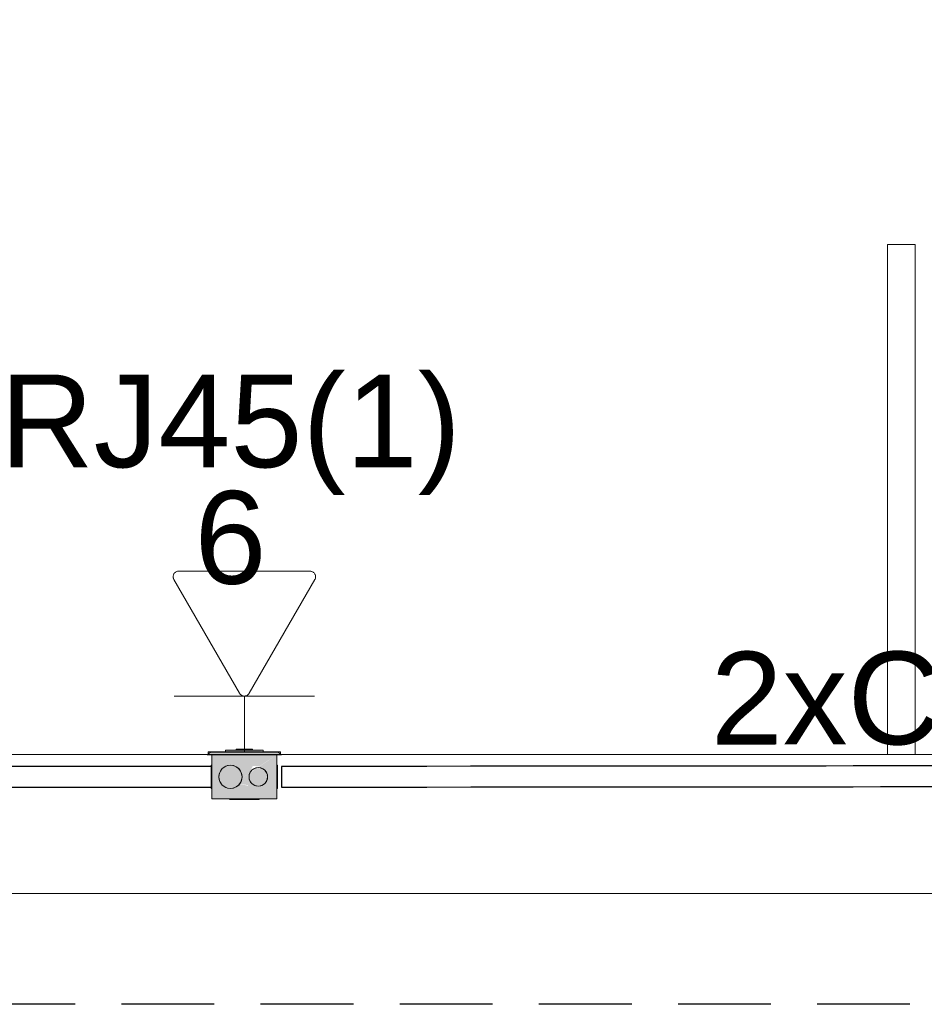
# Model space of a CAD drawing. Header units: millimetres. Extents: x 4476663 to 4477054, y -30323851 to -30323414.
# Tile 100 of 256: x 4476916.71 to 4476918.66, y -30323787.84 to -30323785.71. Entities that reach past the tile are written whole.
import ezdxf

# ---------------------------------------------------------------- set-up
doc = ezdxf.new("R2010")
doc.units = ezdxf.units.MM
doc.linetypes.add('JIS_02_2.0', pattern=[0.3, 0.2, -0.1])
doc.linetypes.add('NULL', pattern=[0])
for name, color, linetype, lineweight in [('CE-Caixa', 9, 'Continuous', 18), ('CE-Condutos (Baixa)', 6, 'Continuous', 25), ('CE-PT Dados', 7, 'Continuous', 5), ('CE-Textos fios', 7, 'Continuous', 9), ('IFC-Caixa de passagem-Contorno', 44, 'Continuous', 5), ('IFC-Parede padrão-Contorno', 44, 'Continuous', 5), ('IFC-Parede-Contorno', 42, 'Continuous', 5), ('Textos', 7, 'Continuous', 9)]:
    doc.layers.add(name, color=color, linetype=linetype, lineweight=lineweight)
doc.styles.add('ARIAL', font='arial.ttf')

msp = doc.modelspace()

# ---------------------------------------------------------------- hatches: boundary and pattern name
at = {"layer": 'CE-Caixa', "linetype": 'Continuous'}
for points in [[(4476917.2631, -30323787.2939), (4476917.1171, -30323787.2939), (4476917.1101, -30323787.2999), (4476917.2701, -30323787.2999)], [(4476917.2197, -30323787.2939), (4476917.2305, -30323787.2899), (4476917.1497, -30323787.2899), (4476917.1497, -30323787.2939)], [(4476917.1726, -30323787.2899), (4476917.2054, -30323787.2899), (4476917.2076, -30323787.2879), (4476917.1726, -30323787.2879)], [(4476917.2182, -30323787.3709), (4476917.1703, -30323787.3608), (4476917.1201, -30323787.3949), (4476917.2601, -30323787.3949), (4476917.2601, -30323787.2999), (4476917.2221, -30323787.3257), (4476917.2304, -30323787.3644), (4476917.2358, -30323787.3595), (4476917.2367, -30323787.3359), (4476917.2394, -30323787.3422), (4476917.2308, -30323787.366), (4476917.2221, -30323787.3257), (4476917.2255, -30323787.3667), (4476917.2185, -30323787.3672), (4476917.2221, -30323787.3257), (4476917.1703, -30323787.3608), (4476917.1977, -30323787.3653), (4476917.1971, -30323787.3696)], [(4476917.2085, -30323787.3236), (4476917.2222, -30323787.325), (4476917.2601, -30323787.2999), (4476917.1201, -30323787.2999), (4476917.1201, -30323787.3949), (4476917.1532, -30323787.3724), (4476917.1497, -30323787.3572), (4476917.138, -30323787.3381), (4476917.1497, -30323787.3365), (4476917.1497, -30323787.3251), (4476917.1726, -30323787.3251), (4476917.1748, -30323787.3571), (4476917.2005, -30323787.3403)], [(4476917.1665, -30323787.3715), (4476917.1817, -30323787.3599), (4476917.1842, -30323787.3409), (4476917.1726, -30323787.3257), (4476917.1536, -30323787.3232), (4476917.1384, -30323787.3349), (4476917.1359, -30323787.3538), (4476917.1476, -30323787.369)], [(4476917.2149, -30323787.3281), (4476917.2007, -30323787.3422), (4476917.2059, -30323787.3615), (4476917.2252, -30323787.3667), (4476917.2394, -30323787.3526), (4476917.2342, -30323787.3332)]]:
    msp.add_hatch(color=163, dxfattribs=at).paths.add_polyline_path(points)

# ---------------------------------------------------------------- linework, layer by layer
at = {"color": 3, "linetype": 'JIS_02_2.0'}
msp.add_lwpolyline([(4476911.8767, -30323779.5124), (4476930.025, -30323779.5124), (4476930.025, -30323787.838), (4476911.8767, -30323787.838)], close=True, dxfattribs=at)
at = {"layer": 'CE-Caixa'}
for p, q in [((4476917.1171, -30323787.2939), (4476917.1101, -30323787.2999)), ((4476917.1497, -30323787.2939), (4476917.1171, -30323787.2939)), ((4476917.1497, -30323787.2899), (4476917.1497, -30323787.2939)), ((4476917.1726, -30323787.2899), (4476917.1497, -30323787.2899)), ((4476917.1726, -30323787.2939), (4476917.1497, -30323787.2939)), ((4476917.2076, -30323787.2879), (4476917.1726, -30323787.2879)), ((4476917.1726, -30323787.2879), (4476917.1726, -30323787.2899)), ((4476917.2076, -30323787.2899), (4476917.1726, -30323787.2899)), ((4476917.2076, -30323787.2939), (4476917.1726, -30323787.2939)), ((4476917.2076, -30323787.2899), (4476917.2076, -30323787.2879)), ((4476917.2305, -30323787.2899), (4476917.2076, -30323787.2899)), ((4476917.2305, -30323787.2939), (4476917.2076, -30323787.2939)), ((4476917.2305, -30323787.2939), (4476917.2305, -30323787.2899)), ((4476917.2631, -30323787.2939), (4476917.2305, -30323787.2939)), ((4476917.2701, -30323787.2999), (4476917.2631, -30323787.2939)), ((4476917.1101, -30323787.2999), (4476917.1201, -30323787.2999)), ((4476917.1201, -30323787.2999), (4476917.1497, -30323787.2999)), ((4476917.1201, -30323787.2999), (4476917.1201, -30323787.3144)), ((4476917.1277, -30323787.2999), (4476917.1201, -30323787.2999)), ((4476917.1201, -30323787.3144), (4476917.1201, -30323787.3199)), ((4476917.1301, -30323787.2999), (4476917.1277, -30323787.2999)), ((4476917.1497, -30323787.2999), (4476917.1301, -30323787.2999)), ((4476917.1497, -30323787.2999), (4476917.1726, -30323787.2999)), ((4476917.1573, -30323787.2999), (4476917.1497, -30323787.2999)), ((4476917.1726, -30323787.2999), (4476917.1573, -30323787.2999)), ((4476917.1726, -30323787.2999), (4476917.2076, -30323787.2999)), ((4476917.2076, -30323787.2999), (4476917.1726, -30323787.2999)), ((4476917.2076, -30323787.2999), (4476917.2305, -30323787.2999)), ((4476917.2183, -30323787.2999), (4476917.2076, -30323787.2999)), ((4476917.2305, -30323787.2999), (4476917.2183, -30323787.2999)), ((4476917.2305, -30323787.2999), (4476917.2601, -30323787.2999)), ((4476917.2314, -30323787.2999), (4476917.2305, -30323787.2999)), ((4476917.2494, -30323787.2999), (4476917.2314, -30323787.2999)), ((4476917.2601, -30323787.2999), (4476917.2494, -30323787.2999)), ((4476917.2601, -30323787.2999), (4476917.2701, -30323787.2999)), ((4476917.2601, -30323787.3027), (4476917.2601, -30323787.2999)), ((4476917.2601, -30323787.3224), (4476917.2601, -30323787.3027)), ((4476917.1184, -30323787.3224), (4476917.1184, -30323787.3232)), ((4476917.1201, -30323787.3224), (4476917.1184, -30323787.3224)), ((4476917.1184, -30323787.3232), (4476917.1184, -30323787.3251)), ((4476917.1184, -30323787.3251), (4476917.1184, -30323787.3257)), ((4476917.1184, -30323787.3257), (4476917.1184, -30323787.3297)), ((4476917.1184, -30323787.3297), (4476917.1184, -30323787.3349)), ((4476917.1184, -30323787.3349), (4476917.1184, -30323787.3409)), ((4476917.1201, -30323787.3199), (4476917.1201, -30323787.3224)), ((4476917.1201, -30323787.3224), (4476917.1201, -30323787.3251)), ((4476917.1201, -30323787.3251), (4476917.1201, -30323787.3404)), ((4476917.1384, -30323787.3349), (4476917.1359, -30323787.3409)), ((4476917.1424, -30323787.3297), (4476917.1384, -30323787.3349)), ((4476917.1476, -30323787.3257), (4476917.1424, -30323787.3297)), ((4476917.1536, -30323787.3232), (4476917.1476, -30323787.3257)), ((4476917.1601, -30323787.3224), (4476917.1536, -30323787.3232)), ((4476917.1665, -30323787.3232), (4476917.1601, -30323787.3224)), ((4476917.1726, -30323787.3257), (4476917.1665, -30323787.3232)), ((4476917.1777, -30323787.3297), (4476917.1726, -30323787.3257)), ((4476917.1817, -30323787.3349), (4476917.1777, -30323787.3297)), ((4476917.1842, -30323787.3409), (4476917.1817, -30323787.3349)), ((4476917.2059, -30323787.3332), (4476917.2027, -30323787.3374)), ((4476917.2101, -30323787.3301), (4476917.2059, -30323787.3332)), ((4476917.2149, -30323787.3281), (4476917.2101, -30323787.3301)), ((4476917.2201, -30323787.3274), (4476917.2149, -30323787.3281)), ((4476917.2252, -30323787.3281), (4476917.2201, -30323787.3274)), ((4476917.2301, -30323787.3301), (4476917.2252, -30323787.3281)), ((4476917.2342, -30323787.3332), (4476917.2301, -30323787.3301)), ((4476917.2374, -30323787.3374), (4476917.2342, -30323787.3332)), ((4476917.2601, -30323787.3278), (4476917.2601, -30323787.3224)), ((4476917.2617, -30323787.3224), (4476917.2601, -30323787.3224)), ((4476917.2601, -30323787.3417), (4476917.2601, -30323787.3278)), ((4476917.2617, -30323787.3232), (4476917.2617, -30323787.3224)), ((4476917.2617, -30323787.3257), (4476917.2617, -30323787.3232)), ((4476917.2617, -30323787.3297), (4476917.2617, -30323787.3257)), ((4476917.2617, -30323787.3349), (4476917.2617, -30323787.3297)), ((4476917.2617, -30323787.3409), (4476917.2617, -30323787.3349)), ((4476917.1184, -30323787.3409), (4476917.1184, -30323787.3474)), ((4476917.1184, -30323787.3474), (4476917.1184, -30323787.3538)), ((4476917.1184, -30323787.3538), (4476917.1184, -30323787.3599)), ((4476917.1201, -30323787.3404), (4476917.1201, -30323787.3674)), ((4476917.1359, -30323787.3409), (4476917.1351, -30323787.3474)), ((4476917.1351, -30323787.3474), (4476917.1359, -30323787.3538)), ((4476917.1359, -30323787.3538), (4476917.1384, -30323787.3599)), ((4476917.1817, -30323787.3599), (4476917.1842, -30323787.3538)), ((4476917.1851, -30323787.3474), (4476917.1842, -30323787.3409)), ((4476917.1842, -30323787.3538), (4476917.1851, -30323787.3474)), ((4476917.2007, -30323787.3422), (4476917.2001, -30323787.3474)), ((4476917.2001, -30323787.3474), (4476917.2007, -30323787.3526)), ((4476917.2027, -30323787.3374), (4476917.2007, -30323787.3422)), ((4476917.2007, -30323787.3526), (4476917.2027, -30323787.3574)), ((4476917.2027, -30323787.3574), (4476917.2059, -30323787.3615)), ((4476917.2342, -30323787.3615), (4476917.2374, -30323787.3574)), ((4476917.2394, -30323787.3422), (4476917.2374, -30323787.3374)), ((4476917.2374, -30323787.3574), (4476917.2394, -30323787.3526)), ((4476917.2401, -30323787.3474), (4476917.2394, -30323787.3422)), ((4476917.2394, -30323787.3526), (4476917.2401, -30323787.3474)), ((4476917.2601, -30323787.3621), (4476917.2601, -30323787.3417)), ((4476917.2617, -30323787.3474), (4476917.2617, -30323787.3409)), ((4476917.2617, -30323787.3538), (4476917.2617, -30323787.3474)), ((4476917.2617, -30323787.3599), (4476917.2617, -30323787.3538)), ((4476917.1184, -30323787.3599), (4476917.1184, -30323787.3651)), ((4476917.1184, -30323787.3651), (4476917.1184, -30323787.369)), ((4476917.1184, -30323787.369), (4476917.1184, -30323787.3697)), ((4476917.1184, -30323787.3697), (4476917.1184, -30323787.3715)), ((4476917.1184, -30323787.3715), (4476917.1184, -30323787.3724)), ((4476917.1184, -30323787.3724), (4476917.1201, -30323787.3724)), ((4476917.1201, -30323787.3674), (4476917.1201, -30323787.3697)), ((4476917.1201, -30323787.3697), (4476917.1201, -30323787.3724)), ((4476917.1201, -30323787.3724), (4476917.1201, -30323787.3949)), ((4476917.1384, -30323787.3599), (4476917.1424, -30323787.3651)), ((4476917.1424, -30323787.3651), (4476917.1476, -30323787.369)), ((4476917.1476, -30323787.369), (4476917.1536, -30323787.3715)), ((4476917.1536, -30323787.3715), (4476917.1601, -30323787.3724)), ((4476917.1601, -30323787.3724), (4476917.1665, -30323787.3715)), ((4476917.1665, -30323787.3715), (4476917.1726, -30323787.369)), ((4476917.1726, -30323787.369), (4476917.1777, -30323787.3651)), ((4476917.1777, -30323787.3651), (4476917.1817, -30323787.3599)), ((4476917.2059, -30323787.3615), (4476917.2101, -30323787.3647)), ((4476917.2101, -30323787.3647), (4476917.2149, -30323787.3667)), ((4476917.2149, -30323787.3667), (4476917.2201, -30323787.3674)), ((4476917.2201, -30323787.3674), (4476917.2252, -30323787.3667)), ((4476917.2252, -30323787.3667), (4476917.2301, -30323787.3647)), ((4476917.2301, -30323787.3647), (4476917.2342, -30323787.3615)), ((4476917.2601, -30323787.3724), (4476917.2601, -30323787.3621)), ((4476917.2601, -30323787.3727), (4476917.2601, -30323787.3724)), ((4476917.2601, -30323787.3724), (4476917.2617, -30323787.3724)), ((4476917.2601, -30323787.3879), (4476917.2601, -30323787.3727)), ((4476917.2617, -30323787.3651), (4476917.2617, -30323787.3599)), ((4476917.2617, -30323787.369), (4476917.2617, -30323787.3651)), ((4476917.2617, -30323787.3715), (4476917.2617, -30323787.369)), ((4476917.2617, -30323787.3724), (4476917.2617, -30323787.3715)), ((4476917.1201, -30323787.3949), (4476917.1907, -30323787.3949)), ((4476917.1581, -30323787.3963), (4476917.1591, -30323787.3963)), ((4476917.1591, -30323787.3963), (4476917.1623, -30323787.3963)), ((4476917.1623, -30323787.3963), (4476917.1674, -30323787.3963)), ((4476917.1651, -30323787.3963), (4476917.1659, -30323787.3963)), ((4476917.1659, -30323787.3963), (4476917.1684, -30323787.3963)), ((4476917.1684, -30323787.3963), (4476917.1724, -30323787.3963)), ((4476917.1724, -30323787.3963), (4476917.1776, -30323787.3963)), ((4476917.1776, -30323787.3963), (4476917.1836, -30323787.3963)), ((4476917.1836, -30323787.3963), (4476917.1901, -30323787.3963)), ((4476917.1901, -30323787.3963), (4476917.1965, -30323787.3963)), ((4476917.1907, -30323787.3949), (4476917.1938, -30323787.3949)), ((4476917.1938, -30323787.3949), (4476917.2086, -30323787.3949)), ((4476917.1965, -30323787.3963), (4476917.2026, -30323787.3963)), ((4476917.2026, -30323787.3963), (4476917.2077, -30323787.3963)), ((4476917.2077, -30323787.3963), (4476917.2117, -30323787.3963)), ((4476917.2086, -30323787.3949), (4476917.2218, -30323787.3949)), ((4476917.2117, -30323787.3963), (4476917.2142, -30323787.3963)), ((4476917.2127, -30323787.3963), (4476917.2178, -30323787.3963)), ((4476917.2142, -30323787.3963), (4476917.2151, -30323787.3963)), ((4476917.2178, -30323787.3963), (4476917.221, -30323787.3963)), ((4476917.221, -30323787.3963), (4476917.2221, -30323787.3963)), ((4476917.2218, -30323787.3949), (4476917.2221, -30323787.3949)), ((4476917.2221, -30323787.3949), (4476917.2338, -30323787.3949)), ((4476917.2221, -30323787.3963), (4476917.2221, -30323787.3949)), ((4476917.2338, -30323787.3949), (4476917.2463, -30323787.3949)), ((4476917.2463, -30323787.3949), (4476917.2495, -30323787.3949)), ((4476917.2495, -30323787.3949), (4476917.2525, -30323787.3949)), ((4476917.2525, -30323787.3949), (4476917.2601, -30323787.3949)), ((4476917.2601, -30323787.392), (4476917.2601, -30323787.3879)), ((4476917.2601, -30323787.3949), (4476917.2601, -30323787.392))]:
    msp.add_line(p, q, dxfattribs=at)
at = {"layer": 'CE-Condutos (Baixa)'}
for p, q in [((4476917.1184, -30323787.3251), (4476915.9693, -30323787.3251)), ((4476917.3751, -30323787.325), (4476917.2701, -30323787.3251)), ((4476917.2701, -30323787.3251), (4476917.2701, -30323787.328)), ((4476917.2701, -30323787.328), (4476917.2701, -30323787.3342)), ((4476917.2701, -30323787.3342), (4476917.2701, -30323787.3427)), ((4476917.4827, -30323787.3249), (4476917.3751, -30323787.325)), ((4476917.5835, -30323787.3248), (4476917.4827, -30323787.3249)), ((4476917.6778, -30323787.3247), (4476917.5835, -30323787.3248)), ((4476917.7664, -30323787.3247), (4476917.6778, -30323787.3247)), ((4476917.8496, -30323787.3246), (4476917.7664, -30323787.3247)), ((4476917.928, -30323787.3245), (4476917.8496, -30323787.3246)), ((4476918.0021, -30323787.3244), (4476917.928, -30323787.3245)), ((4476918.0724, -30323787.3244), (4476918.0021, -30323787.3244)), ((4476918.1395, -30323787.3243), (4476918.0724, -30323787.3244)), ((4476918.2038, -30323787.3243), (4476918.1395, -30323787.3243)), ((4476918.266, -30323787.3242), (4476918.2038, -30323787.3243)), ((4476918.3264, -30323787.3242), (4476918.266, -30323787.3242)), ((4476918.3857, -30323787.3241), (4476918.3264, -30323787.3242)), ((4476918.4443, -30323787.3241), (4476918.3857, -30323787.3241)), ((4476918.5028, -30323787.324), (4476918.4443, -30323787.3241)), ((4476918.5616, -30323787.3239), (4476918.5028, -30323787.324)), ((4476918.6214, -30323787.3239), (4476918.5616, -30323787.3239)), ((4476918.6826, -30323787.3238), (4476918.6214, -30323787.3239)), ((4476917.2701, -30323787.3427), (4476917.2701, -30323787.352)), ((4476917.2701, -30323787.352), (4476917.2701, -30323787.3605)), ((4476915.9808, -30323787.3697), (4476917.1184, -30323787.3697)), ((4476917.2701, -30323787.3605), (4476917.2701, -30323787.3668)), ((4476917.2701, -30323787.3668), (4476917.2701, -30323787.3696)), ((4476917.2701, -30323787.3696), (4476917.3751, -30323787.3695)), ((4476917.3751, -30323787.3695), (4476917.4828, -30323787.3695)), ((4476917.4828, -30323787.3695), (4476917.5835, -30323787.3694)), ((4476917.5835, -30323787.3694), (4476917.6779, -30323787.3693)), ((4476917.6779, -30323787.3693), (4476917.7664, -30323787.3692)), ((4476917.7664, -30323787.3692), (4476917.8496, -30323787.3691)), ((4476917.8496, -30323787.3691), (4476917.928, -30323787.3691)), ((4476917.928, -30323787.3691), (4476918.0021, -30323787.369)), ((4476918.0021, -30323787.369), (4476918.0724, -30323787.3689)), ((4476918.0724, -30323787.3689), (4476918.1395, -30323787.3689)), ((4476918.1395, -30323787.3689), (4476918.2039, -30323787.3688)), ((4476918.2039, -30323787.3688), (4476918.266, -30323787.3688)), ((4476918.266, -30323787.3688), (4476918.3264, -30323787.3687)), ((4476918.3264, -30323787.3687), (4476918.3857, -30323787.3687)), ((4476918.3857, -30323787.3687), (4476918.4443, -30323787.3686)), ((4476918.4443, -30323787.3686), (4476918.5028, -30323787.3686)), ((4476918.5028, -30323787.3686), (4476918.5617, -30323787.3685)), ((4476918.5617, -30323787.3685), (4476918.6214, -30323787.3685)), ((4476918.6214, -30323787.3685), (4476918.6826, -30323787.3684))]:
    msp.add_line(p, q, dxfattribs=at)
at = {"layer": 'CE-PT Dados'}
for p, q in [((4476917.0484, -30323786.9038), (4476917.3316, -30323786.9039)), ((4476917.1797, -30323787.1672), (4476917.038, -30323786.9218)), ((4476917.342, -30323786.9219), (4476917.2004, -30323787.1672)), ((4476917.1901, -30323787.1732), (4476917.0388, -30323787.1732)), ((4476917.1901, -30323787.1732), (4476917.1901, -30323787.2938)), ((4476917.1901, -30323787.1732), (4476917.3413, -30323787.1732))]:
    msp.add_line(p, q, dxfattribs=at)
for points in [[(4476917.0484, -30323786.9038), (4476917.047, -30323786.9039), (4476917.0456, -30323786.9041), (4476917.0443, -30323786.9045), (4476917.043, -30323786.9051), (4476917.0418, -30323786.9058), (4476917.0407, -30323786.9066), (4476917.0397, -30323786.9075), (4476917.0388, -30323786.9086), (4476917.038, -30323786.9098), (4476917.0374, -30323786.911), (4476917.0369, -30323786.9123), (4476917.0366, -30323786.9137), (4476917.0364, -30323786.9151), (4476917.0364, -30323786.9165), (4476917.0366, -30323786.9179), (4476917.0369, -30323786.9192), (4476917.0374, -30323786.9205), (4476917.038, -30323786.9218)], [(4476917.342, -30323786.9219), (4476917.3427, -30323786.9207), (4476917.3431, -30323786.9194), (4476917.3435, -30323786.918), (4476917.3436, -30323786.9166), (4476917.3436, -30323786.9152), (4476917.3435, -30323786.9138), (4476917.3431, -30323786.9125), (4476917.3427, -30323786.9112), (4476917.342, -30323786.9099), (4476917.3413, -30323786.9087), (4476917.3404, -30323786.9077), (4476917.3394, -30323786.9067), (4476917.3382, -30323786.9059), (4476917.337, -30323786.9052), (4476917.3357, -30323786.9046), (4476917.3344, -30323786.9042), (4476917.333, -30323786.904), (4476917.3316, -30323786.9039)], [(4476917.1797, -30323787.1672), (4476917.1804, -30323787.1683), (4476917.1813, -30323787.1694), (4476917.1823, -30323787.1704), (4476917.1835, -30323787.1712), (4476917.1847, -30323787.1719), (4476917.1859, -30323787.1724), (4476917.1873, -30323787.1728), (4476917.1887, -30323787.1731), (4476917.1901, -30323787.1732), (4476917.1914, -30323787.1731), (4476917.1928, -30323787.1728), (4476917.1942, -30323787.1724), (4476917.1954, -30323787.1719), (4476917.1966, -30323787.1712), (4476917.1978, -30323787.1704), (4476917.1988, -30323787.1694), (4476917.1997, -30323787.1683), (4476917.2004, -30323787.1672)]]:
    msp.add_lwpolyline(points, dxfattribs=at)
at = {"layer": 'IFC-Caixa de passagem-Contorno'}
for p, q in [((4476917.2681, -30323787.2938), (4476917.1121, -30323787.2938)), ((4476917.1121, -30323787.2938), (4476917.1121, -30323787.2998)), ((4476917.2681, -30323787.2938), (4476917.2681, -30323787.2998)), ((4476917.2681, -30323787.2998), (4476917.1121, -30323787.2998)), ((4476917.1201, -30323787.2998), (4476917.1201, -30323787.3948)), ((4476917.2601, -30323787.2998), (4476917.2601, -30323787.3948)), ((4476917.2601, -30323787.3948), (4476917.1201, -30323787.3948))]:
    msp.add_line(p, q, dxfattribs=at)
for centre, radius in [((4476917.1601, -30323787.3474), 0.025), ((4476917.2201, -30323787.3474), 0.0199)]:
    msp.add_circle(centre, radius, dxfattribs=at)
at = {"layer": 'IFC-Parede padrão-Contorno', "color": 8, "lineweight": 5}
for p, q in [((4476918.5764, -30323787.2989), (4476918.5764, -30323786.1989)), ((4476918.5764, -30323786.1989), (4476918.6364, -30323786.1989)), ((4476918.6364, -30323787.2989), (4476918.6364, -30323786.1989))]:
    msp.add_line(p, q, dxfattribs=at)
at = {"layer": 'IFC-Parede-Contorno', "color": 8, "lineweight": 5}
for p, q in [((4476914.2425, -30323787.2989), (4476939.8387, -30323787.2989)), ((4476907.0319, -30323787.5989), (4476920.649, -30323787.5989))]:
    msp.add_line(p, q, dxfattribs=at)

# ---------------------------------------------------------------- texts
at = {"layer": 'CE-Textos fios', "linetype": 'NULL', "insert": (4476918.1954, -30323787.2806), "char_height": 0.2, "width": 2.639939, "attachment_point": 7, "rotation": 0.0516, "line_spacing_factor": 0.6, "style": 'ARIAL'}
msp.add_mtext('2xCSU-4P', dxfattribs=at)
at = {"layer": 'Textos', "linetype": 'NULL', "char_height": 0.2, "attachment_point": 8, "line_spacing_factor": 0.6, "style": 'ARIAL'}
for s, insert, width in [('RJ45(1)', (4476917.1601, -30323786.7398), 1.987195), ('6', (4476917.1601, -30323786.9338), 0.310671)]:
    msp.add_mtext(s, dxfattribs=dict(at, insert=insert, width=width))

doc.saveas('drawing.dxf')
